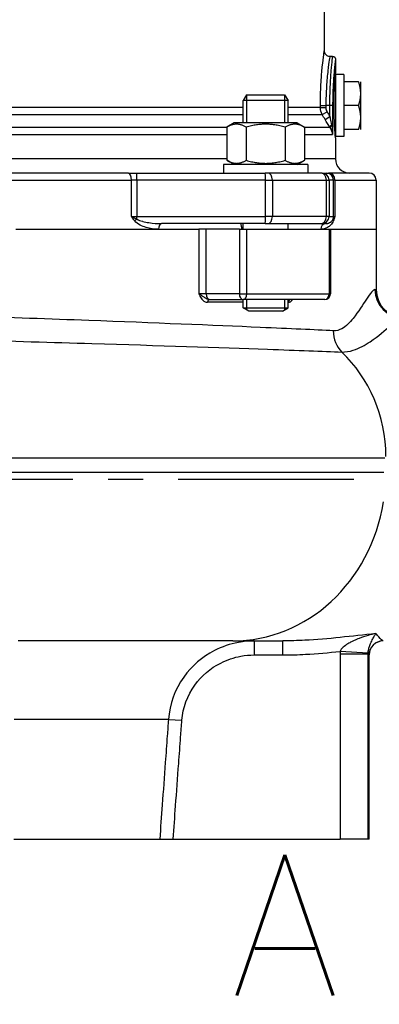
# Model space of a CAD drawing. Header units: millimetres. Extents: x 0 to 5940, y 0 to 4200.
# Tile 35 of 57: x 2322 to 2450, y 2115 to 2465. Entities that reach past the tile are written whole.
import ezdxf

# ---------------------------------------------------------------- set-up
doc = ezdxf.new("R2010")
doc.units = ezdxf.units.MM
doc.header["$LTSCALE"] = 50
doc.linetypes.add('MITTE', pattern=[2, 1.25, -0.25, 0.25, -0.25])
doc.layers.get('DEFPOINTS').update_dxf_attribs({"linetype": 'CONTINUOUS'})
for name, color, linetype in [('02-LINIE-035', 2, 'CONTINUOUS'), ('05-ACHSE', 1, 'MITTE'), ('06-MASSE1', 1, 'CONTINUOUS'), ('12-TEXT-050', 3, 'CONTINUOUS')]:
    doc.layers.add(name, color=color, linetype=linetype)
doc.styles.add('ACA_NORM', font='ROMANS.SHX')
doc.dimstyles.new('1-10', dxfattribs={"dimscale": 10, "dimtxt": 2.5, "dimasz": 3.5, "dimexe": 1, "dimexo": 0, "dimgap": 1, "dimtad": 1, "dimdec": 0, "dimzin": 0, "dimtxsty": 'ACA_NORM', "dimcen": 0, "dimadec": 0, "dimazin": 0, "dimtfac": 2.4, "dimtdec": 0, "dimtmove": 0, "dimatfit": 3, "dimfxl": 1, "dimtolj": 1, "dimtzin": 0, "dimarcsym": 0})

# ---------------------------------------------------------------- blocks, each defined once
blk = doc.blocks.new('*D6')
at = {"layer": '06-MASSE1', "color": 0, "lineweight": -2}
for p, q in [((2076.83, 2430.59), (2076.83, 3126.84)), ((2667.84, 2426.76), (2667.84, 3126.84)), ((2632.84, 3116.84), (2111.83, 3116.84))]:
    blk.add_line(p, q, dxfattribs=at)
at = {"layer": '06-MASSE1', "color": 0}
for points in [[(2111.83, 3122.67), (2111.83, 3111.01), (2076.83, 3116.84)], [(2632.84, 3122.67), (2632.84, 3111.01), (2667.84, 3116.84)]]:
    blk.add_solid(points, dxfattribs=at)
at = {"layer": 'DEFPOINTS', "color": 0}
for p in [(2076.83, 3116.84), (2076.83, 2430.59), (2667.84, 2426.76)]:
    blk.add_point(p, dxfattribs=at)
at = {"layer": '06-MASSE1', "color": 0, "insert": (2372.34, 3139.34), "char_height": 25, "attachment_point": 5, "style": 'ACA_NORM'}
blk.add_mtext('\\A1;590', dxfattribs=at)
blk = doc.blocks.new('*D16')
at = {"layer": '06-MASSE1', "color": 0, "lineweight": -2}
for p, q in [((2076.83, 2430.59), (2076.83, 1911.18)), ((3850.34, 2235.26), (3850.34, 1911.18)), ((3815.34, 1921.18), (2111.83, 1921.18))]:
    blk.add_line(p, q, dxfattribs=at)
at = {"layer": '06-MASSE1', "color": 0}
for points in [[(2111.83, 1927.01), (2111.83, 1915.34), (2076.83, 1921.18)], [(3815.34, 1927.01), (3815.34, 1915.34), (3850.34, 1921.18)]]:
    blk.add_solid(points, dxfattribs=at)
at = {"layer": 'DEFPOINTS', "color": 0}
for p in [(2076.83, 2430.59), (3850.34, 2235.26), (2076.83, 1921.18)]:
    blk.add_point(p, dxfattribs=at)
at = {"layer": '06-MASSE1', "color": 0, "insert": (2963.59, 1943.68), "char_height": 25, "attachment_point": 5, "style": 'ACA_NORM'}
blk.add_mtext('\\A1;1775', dxfattribs=at)

msp = doc.modelspace()

# ---------------------------------------------------------------- linework, layer by layer
at = {"layer": '02-LINIE-035'}
for p, q in [((2430.83, 2507.27), (2430.83, 2454.26)), ((2433.83, 2452.26), (2432.83, 2452.26)), ((2434.83, 2451.26), (2434.83, 2446.26)), ((2434.83, 2445.76), (2434.83, 2423.76)), ((2437.83, 2445.76), (2434.83, 2445.76)), ((2437.83, 2445.76), (2437.83, 2423.76)), ((2431.75, 2443.09), (2431.75, 2443.09)), ((2443.07, 2443.26), (2437.83, 2443.26)), ((2443.83, 2439.01), (2443.83, 2443.26)), ((2403.2, 2438.56), (2401.97, 2436.56)), ((2403.2, 2438.56), (2416.74, 2438.56)), ((2416.74, 2438.56), (2417.97, 2436.56)), ((2443.83, 2430.51), (2443.83, 2439.01)), ((2417.97, 2436.56), (2401.97, 2436.56)), ((2401.97, 2428.56), (2401.97, 2436.56)), ((2403.18, 2438.53), (2403.18, 2428.56)), ((2416.76, 2428.56), (2416.76, 2438.53)), ((2417.97, 2428.56), (2417.97, 2436.56)), ((2401.97, 2434.03), (2193.2, 2434.03)), ((2429.45, 2434.03), (2417.97, 2434.03)), ((2429.45, 2434.03), (2429.45, 2434.76)), ((2429.45, 2434.76), (2431.43, 2434.76)), ((2429.45, 2434.03), (2431.43, 2434.03)), ((2430.12, 2431.53), (2431.83, 2432.53)), ((2432.84, 2434.76), (2431.43, 2434.76)), ((2431.43, 2434.76), (2431.43, 2434.03)), ((2432.84, 2430.81), (2432.84, 2434.76)), ((2433.83, 2434.76), (2432.84, 2434.76)), ((2433.83, 2434.76), (2433.83, 2424.42)), ((2443.07, 2434.76), (2437.83, 2434.76)), ((2192.69, 2431.53), (2401.97, 2431.53)), ((2398.72, 2428.56), (2396.11, 2427.06)), ((2421.22, 2428.56), (2398.72, 2428.56)), ((2417.97, 2431.53), (2430.12, 2431.53)), ((2421.22, 2428.56), (2423.83, 2427.06)), ((2431.12, 2429.81), (2432.84, 2430.81)), ((2431.83, 2428.61), (2431.83, 2428.61)), ((2443.83, 2426.26), (2443.83, 2430.51)), ((2396.11, 2426.92), (2195.7, 2426.92)), ((2396.11, 2427.06), (2396.11, 2415.27)), ((2403.04, 2427.06), (2403.04, 2415.27)), ((2416.9, 2427.06), (2416.9, 2415.27)), ((2423.83, 2427.06), (2423.83, 2415.27)), ((2432.89, 2426.92), (2423.83, 2426.92)), ((2443.07, 2426.26), (2437.83, 2426.26)), ((2195.7, 2424.42), (2396.11, 2424.42)), ((2423.83, 2424.42), (2433.83, 2424.42)), ((2437.83, 2423.76), (2434.83, 2423.76)), ((2434.83, 2423.26), (2434.83, 2415.76)), ((2396.11, 2415.76), (2195.7, 2415.76)), ((2398.72, 2413.76), (2396.11, 2415.27)), ((2421.22, 2413.76), (2423.83, 2415.27)), ((2434.83, 2415.76), (2423.83, 2415.76)), ((2361.1, 2410.76), (2232.57, 2410.76)), ((2361.1, 2410.76), (2364.05, 2410.76)), ((2364.05, 2410.76), (2409.81, 2410.76)), ((2424.97, 2413.76), (2394.97, 2413.76)), ((2394.97, 2413.76), (2394.97, 2410.76)), ((2410.73, 2410.76), (2409.81, 2410.76)), ((2429.69, 2410.76), (2410.73, 2410.76)), ((2424.97, 2413.76), (2424.97, 2410.76)), ((2430.05, 2410.76), (2429.69, 2410.76)), ((2430.05, 2410.76), (2431.65, 2410.76)), ((2431.65, 2410.76), (2432.37, 2410.76)), ((2446.83, 2410.76), (2432.37, 2410.76)), ((2231.5, 2408.26), (2362.17, 2408.26)), ((2362.17, 2395.26), (2362.17, 2408.26)), ((2364.14, 2408.26), (2362.17, 2408.26)), ((2364.14, 2408.26), (2364.14, 2395.26)), ((2409.9, 2408.26), (2364.14, 2408.26)), ((2409.9, 2395.26), (2409.9, 2408.26)), ((2409.9, 2408.26), (2412.36, 2408.26)), ((2412.36, 2408.26), (2412.36, 2395.26)), ((2412.36, 2408.26), (2431.59, 2408.26)), ((2431.59, 2395.26), (2431.59, 2408.26)), ((2431.59, 2408.26), (2432.55, 2408.26)), ((2432.55, 2408.26), (2432.55, 2395.26)), ((2434.15, 2408.26), (2432.55, 2408.26)), ((2434.15, 2395.26), (2434.15, 2408.26)), ((2434.63, 2408.26), (2434.15, 2408.26)), ((2434.63, 2408.26), (2434.63, 2395.26)), ((2434.63, 2408.26), (2449.33, 2408.26)), ((2449.33, 2408.26), (2449.33, 2390.76)), ((2362.17, 2395.26), (2364.14, 2395.26)), ((2364.14, 2395.26), (2409.9, 2395.26)), ((2412.36, 2395.26), (2409.9, 2395.26)), ((2431.59, 2395.26), (2412.36, 2395.26)), ((2432.55, 2395.26), (2431.59, 2395.26)), ((2432.55, 2395.26), (2434.15, 2395.26)), ((2434.15, 2395.26), (2434.63, 2395.26)), ((2321.02, 2390.76), (2386.2, 2390.76)), ((2321.02, 2390.76), (2371.86, 2390.76)), ((2371.86, 2390.76), (2386.2, 2390.76)), ((2409.81, 2392.76), (2372.84, 2392.76)), ((2386.2, 2390.76), (2386.2, 2367.76)), ((2388.79, 2390.76), (2386.2, 2390.76)), ((2388.79, 2367.76), (2388.79, 2390.76)), ((2400.61, 2390.76), (2388.79, 2390.76)), ((2400.61, 2390.76), (2403.26, 2390.76)), ((2400.61, 2390.76), (2400.61, 2367.76)), ((2401.97, 2390.76), (2401.97, 2392.76)), ((2403.26, 2367.76), (2403.26, 2390.76)), ((2403.26, 2390.76), (2432.59, 2390.76)), ((2409.81, 2392.76), (2410.73, 2392.76)), ((2410.73, 2392.76), (2429.69, 2392.76)), ((2417.97, 2390.76), (2417.97, 2392.76)), ((2429.69, 2392.76), (2430.05, 2392.76)), ((2431.34, 2392.76), (2430.05, 2392.76)), ((2432.59, 2390.76), (2433.02, 2390.76)), ((2432.59, 2390.76), (2432.59, 2367.76)), ((2433.02, 2390.76), (2449.33, 2390.76)), ((2433.02, 2390.76), (2433.02, 2367.76)), ((2433.02, 2390.76), (2449.33, 2390.76)), ((2449.33, 2390.76), (2449.33, 2369.26)), ((2448.87, 2369.26), (2449.33, 2369.26)), ((2388.79, 2367.76), (2386.2, 2367.76)), ((2400.61, 2367.76), (2388.79, 2367.76)), ((2389.89, 2365.76), (2390.2, 2365.76)), ((2390.2, 2365.76), (2402.02, 2365.76)), ((2400.61, 2367.76), (2403.26, 2367.76)), ((2401.97, 2362.79), (2401.97, 2365.76)), ((2431.02, 2365.76), (2402.02, 2365.76)), ((2403.18, 2365.76), (2403.18, 2362.05)), ((2403.26, 2367.76), (2432.59, 2367.76)), ((2416.76, 2362.05), (2416.76, 2365.76)), ((2417.97, 2362.79), (2417.97, 2365.76)), ((2432.59, 2367.76), (2433.02, 2367.76)), ((2401.97, 2364.76), (2389.28, 2364.76)), ((2401.97, 2362.79), (2417.97, 2362.79)), ((2403.97, 2361.56), (2401.97, 2362.79)), ((2415.97, 2361.56), (2403.97, 2361.56)), ((2415.97, 2361.56), (2417.97, 2362.79)), ((2418.12, 2364.76), (2417.97, 2364.76)), ((2452.44, 2309.26), (2108.34, 2309.26)), ((2108.34, 2304.26), (2452.11, 2304.26)), ((2398.24, 2244.26), (2321.83, 2244.26)), ((2398.24, 2244.26), (2416.09, 2244.26)), ((2405.91, 2244.26), (2405.91, 2239.26)), ((2416.09, 2239.26), (2416.09, 2244.26)), ((2405.91, 2239.26), (2416.09, 2239.26)), ((2446.45, 2239.59), (2436.48, 2239.59)), ((2436.48, 2239.59), (2436.48, 2173.76)), ((2446.45, 2239.91), (2436.5, 2240.53)), ((2446.45, 2173.76), (2446.45, 2239.59)), ((2446.83, 2239.26), (2446.78, 2239.26)), ((2446.83, 2173.76), (2446.83, 2239.26)), ((2375.35, 2216.35), (2320.4, 2216.35)), ((2375.35, 2216.35), (2380.13, 2216.01)), ((2320.35, 2173.76), (2372.25, 2173.76)), ((2372.25, 2173.76), (2377.04, 2173.76)), ((2377.04, 2173.76), (2436.48, 2173.76)), ((2446.45, 2173.76), (2436.48, 2173.76)), ((2446.83, 2173.76), (2446.45, 2173.76))]:
    msp.add_line(p, q, dxfattribs=at)
for centre, radius, start, end in [((2433.83, 2444.2), 1.01, 67.061, 67.0637), ((2433.83, 2444.2), 1.01, 7.6282, 29.4503), ((2433.83, 2425.32), 1.01, 330.5497, 352.3718), ((2439.83, 2415.76), 5, 180, 270), ((2446.83, 2408.26), 2.5, 0, 90), ((2459.33, 2369.26), 10, 180, 270), ((2431.02, 2367.76), 2, 270, 0), ((2451.83, 2239.26), 5, 90, 180)]:
    msp.add_arc(centre, radius, start, end, dxfattribs=at)
for centre, major_axis, ratio, start_param, end_param in [((2434.48, 2434.03), (3.05, 0.1), 0.985517, 3.107784, 3.629173), ((2434.6, 2427.92), (-1.68, -1.09), 0.36791, 5.229082, 6.156093), ((2361.1, 2408.26), (0, 2.5), 0.428436, 4.712389, 6.283185), ((2364.05, 2408.26), (0, 2.5), 0.034899, 4.712389, 6.283185), ((2409.81, 2408.26), (0, 2.5), 0.034899, 4.712389, 6.283185), ((2410.73, 2408.26), (0, 2.5), 0.650865, 4.712389, 6.283185), ((2429.69, 2408.26), (0, 2.5), 0.759194, 4.712389, 6.283185), ((2430.05, 2408.26), (0, 2.5), 0.999391, 4.712389, 6.283185), ((2431.65, 2408.26), (0, 2.5), 0.999391, 4.712389, 6.283185), ((2432.37, 2408.26), (0, 2.5), 0.903572, 4.712389, 6.283185), ((2364.2, 2393.72), (-1.55, -1.26), 0.292558, 4.519624, 5.057272), ((2364.05, 2395.26), (0, 2.5), 0.034899, 4.361619, 4.712389), ((2409.81, 2395.26), (0, -2.5), 0.034899, 0, 1.570796), ((2410.73, 2395.26), (0, -2.5), 0.650865, 0, 1.570796), ((2429.69, 2395.26), (0, -2.5), 0.759194, 0, 1.570796), ((2430.05, 2395.26), (0, -2.5), 0.999391, 0, 1.570796), ((2435.87, 2393.72), (-1.86, 0.73), 0.603842, 0.041128, 0.578776), ((2431.65, 2395.26), (0, 2.5), 0.999391, 4.361619, 4.712389), ((2372.84, 2390.76), (0, 2), 0.491963, 0, 1.570796), ((2431.34, 2390.76), (0, 2), 0.870616, 0, 1.570796), ((2458.84, 2369.26), (0, -10), 0.996975, 4.712389, 6.283185), ((2390.2, 2367.76), (0, -2), 0.707107, 4.712389, 6.283185), ((2389.89, 2364.76), (0, 1), 0.606221, 0, 1.570796), ((2402.02, 2367.76), (0, -2), 0.707107, 4.712389, 6.283185), ((2402.02, 2367.76), (0, -2), 0.616958, 0, 1.570796), ((2418.91, 2364.76), (0, 1), 0.795296, 0, 1.570796), ((2431.02, 2367.76), (0, -2), 0.786996, 0, 1.570796), ((2443.05, 2354.62), (0.45, 9.99), 0.899654, 1.611178, 2.468654), ((2407.34, 2309.26), (0, -50), 0.909469, 1.5843, 2.42805), ((2398.24, 2304.26), (0, -60), 0.909469, 0, 1.394136), ((2451.78, 2239.26), (0, 5), 0.999644, 0, 1.570796)]:
    msp.add_ellipse(centre, major_axis=major_axis, ratio=ratio, start_param=start_param, end_param=end_param, dxfattribs=at)
for points, knots in [([(2429.45, 2434.76), (2429.45, 2437.35), (2429.52, 2439.87), (2429.65, 2442.24), (2429.72, 2443.41), (2429.8, 2444.55), (2429.88, 2445.61), (2429.93, 2446.22), (2429.98, 2446.81), (2430.03, 2447.38), (2430.07, 2447.77), (2430.1, 2448.14), (2430.14, 2448.51), (2430.14, 2448.52), (2430.14, 2448.54), (2430.14, 2448.56), (2430.32, 2450.36), (2430.5, 2451.78), (2430.63, 2452.76), (2430.63, 2452.77), (2430.63, 2452.77), (2430.63, 2452.78), (2430.7, 2453.27), (2430.75, 2453.64), (2430.78, 2453.89), (2430.81, 2454.13), (2430.83, 2454.26), (2430.83, 2454.26)], [0, 0, 0, 0, 0.1262103, 0.1262103, 0.1262103, 0.1888165, 0.1888165, 0.1888165, 0.2250688, 0.2250688, 0.2250688, 0.25, 0.25, 0.25, 0.2511694, 0.2511694, 0.2511694, 0.375, 0.375, 0.375, 0.3758247, 0.3758247, 0.3758247, 0.4379368, 0.4379368, 0.4379368, 0.4997629, 0.4997629, 0.4997629, 0.4997629]), ([(2430.83, 2454.26), (2430.83, 2454.05), (2430.87, 2453.83), (2431.01, 2453.42), (2431.11, 2453.22), (2431.37, 2452.88), (2431.54, 2452.72), (2431.9, 2452.48), (2432.1, 2452.39), (2432.48, 2452.29), (2432.66, 2452.26), (2432.83, 2452.26)], [0, 0, 0, 0, 0.0647539, 0.0647539, 0.1297738, 0.1297738, 0.1947842, 0.1947842, 0.2597949, 0.2597949, 0.3128471, 0.3128471, 0.3128471, 0.3128471]), ([(2432.83, 2452.26), (2432.83, 2452.26), (2432.81, 2452.15), (2432.78, 2451.93), (2432.74, 2451.7), (2432.69, 2451.37), (2432.63, 2450.93), (2432.5, 2450.06), (2432.32, 2448.77), (2432.13, 2447.14), (2432.04, 2446.33), (2431.95, 2445.45), (2431.86, 2444.5), (2431.78, 2443.55), (2431.7, 2442.53), (2431.63, 2441.47), (2431.5, 2439.35), (2431.43, 2437.08), (2431.43, 2434.76)], [0.500239, 0.500239, 0.500239, 0.500239, 0.5624851, 0.5624851, 0.5624851, 0.6249773, 0.6249773, 0.6249773, 0.75, 0.75, 0.75, 0.8124297, 0.8124297, 0.8124297, 0.8747915, 0.8747915, 0.8747915, 1, 1, 1, 1]), ([(2432.84, 2434.76), (2432.84, 2437.08), (2432.89, 2439.35), (2432.98, 2441.46), (2433.03, 2442.52), (2433.08, 2443.53), (2433.14, 2444.48), (2433.2, 2445.43), (2433.27, 2446.33), (2433.33, 2447.14), (2433.46, 2448.75), (2433.6, 2450.05), (2433.69, 2450.93), (2433.78, 2451.8), (2433.83, 2452.26), (2433.83, 2452.26), (2433.83, 2452.26), (2433.83, 2452.26), (2433.83, 2452.26)], [0, 0, 0, 0, 0.125, 0.125, 0.125, 0.1875052, 0.1875052, 0.1875052, 0.2499997, 0.2499997, 0.2499997, 0.3749938, 0.3749938, 0.3749938, 0.4999996, 0.4999996, 0.4999996, 0.5002256, 0.5002256, 0.5002256, 0.5002256]), ([(2433.83, 2452.26), (2433.94, 2452.26), (2434.05, 2452.24), (2434.25, 2452.17), (2434.35, 2452.12), (2434.53, 2451.99), (2434.6, 2451.91), (2434.72, 2451.73), (2434.77, 2451.63), (2434.82, 2451.44), (2434.83, 2451.35), (2434.83, 2451.26)], [0, 0, 0, 0, 0.0323437, 0.0323437, 0.0648549, 0.0648549, 0.0973601, 0.0973601, 0.1298655, 0.1298655, 0.1564237, 0.1564237, 0.1564237, 0.1564237]), ([(2434.83, 2451.26), (2434.83, 2451.26), (2434.83, 2451.26), (2434.83, 2451.26), (2434.83, 2451.26), (2434.78, 2450.83), (2434.69, 2450), (2434.63, 2449.5), (2434.56, 2448.85), (2434.48, 2448.07), (2434.43, 2447.58), (2434.38, 2447.04), (2434.33, 2446.45), (2434.33, 2446.44), (2434.33, 2446.44), (2434.33, 2446.43), (2434.27, 2445.67), (2434.2, 2444.82), (2434.14, 2443.92), (2434.08, 2443.03), (2434.02, 2442.09), (2433.98, 2441.1), (2433.98, 2441.1), (2433.98, 2441.09), (2433.98, 2441.08), (2433.88, 2439.09), (2433.83, 2436.94), (2433.83, 2434.76)], [0.4997756, 0.4997756, 0.4997756, 0.4997756, 0.5, 0.5, 0.5, 0.6252677, 0.6252677, 0.6252677, 0.7016846, 0.7016846, 0.7016846, 0.75, 0.75, 0.75, 0.750572, 0.750572, 0.750572, 0.8130319, 0.8130319, 0.8130319, 0.875, 0.875, 0.875, 0.8754063, 0.8754063, 0.8754063, 1, 1, 1, 1]), ([(2434.35, 2434.76), (2434.35, 2436.21), (2434.38, 2437.75), (2434.47, 2440.58), (2434.53, 2441.87), (2434.65, 2443.91), (2434.72, 2444.8), (2434.81, 2445.97), (2434.83, 2446.26), (2434.83, 2446.26)], [-3.467243, -3.467243, -3.467243, -3.467243, -3.033837, -3.033837, -2.600432, -2.600432, -2.167027, -2.167027, -1.733622, -1.733622, -1.733622, -1.733622]), ([(2434.83, 2423.26), (2434.83, 2423.26), (2434.81, 2423.55), (2434.72, 2424.72), (2434.65, 2425.61), (2434.53, 2427.65), (2434.47, 2428.94), (2434.38, 2431.78), (2434.35, 2433.32), (2434.35, 2434.76)], [1.733622, 1.733622, 1.733622, 1.733622, 2.167027, 2.167027, 2.600432, 2.600432, 3.033837, 3.033837, 3.467243, 3.467243, 3.467243, 3.467243]), ([(2432.84, 2430.81), (2432.88, 2430.56), (2432.93, 2430.31), (2432.98, 2430.06), (2433.13, 2429.34), (2433.27, 2428.63), (2433.42, 2427.92)], [0, 0, 0, 0, 0.25852, 0.25852, 0.25852, 1, 1, 1, 1]), ([(2433.42, 2427.92), (2433.58, 2427.21), (2433.68, 2426.48), (2433.75, 2425.76), (2433.79, 2425.32), (2433.82, 2424.88), (2433.83, 2424.44), (2433.83, 2424.43), (2433.83, 2424.43), (2433.83, 2424.42)], [0, 0, 0, 0, 0.619491, 0.619491, 0.619491, 0.995284, 0.995284, 0.995284, 1, 1, 1, 1]), ([(2363.33, 2393.72), (2362.93, 2394.21), (2362.55, 2394.73), (2362.18, 2395.25), (2362.17, 2395.25), (2362.17, 2395.26), (2362.17, 2395.26)], [0, 0, 0, 0, 0.99332, 0.99332, 0.99332, 1, 1, 1, 1]), ([(2362.17, 2395.26), (2362.17, 2395.26), (2362.18, 2395.26), (2362.18, 2395.26), (2362.8, 2394.97), (2363.46, 2394.69), (2364.13, 2394.4)], [0, 0, 0, 0, 0.00645, 0.00645, 0.00645, 1, 1, 1, 1]), ([(2371.86, 2390.76), (2370.35, 2390.76), (2368.86, 2390.96), (2367.4, 2391.39), (2366.67, 2391.6), (2365.93, 2391.88), (2365.23, 2392.25), (2364.53, 2392.61), (2363.85, 2393.06), (2363.33, 2393.72)], [0, 0, 0, 0, 0.5, 0.5, 0.5, 0.75, 0.75, 0.75, 1, 1, 1, 1]), ([(2364.13, 2394.4), (2364.72, 2394), (2365.41, 2393.78), (2366.08, 2393.59), (2366.13, 2393.57), (2366.17, 2393.56), (2366.22, 2393.55), (2366.9, 2393.36), (2367.6, 2393.22), (2368.29, 2393.11), (2368.33, 2393.1), (2368.37, 2393.1), (2368.41, 2393.09), (2369.88, 2392.87), (2371.36, 2392.76), (2372.84, 2392.76)], [0, 0, 0, 0, 0.234382, 0.234382, 0.234382, 0.25, 0.25, 0.25, 0.486601, 0.486601, 0.486601, 0.5, 0.5, 0.5, 1, 1, 1, 1]), ([(2434.07, 2393.72), (2433.82, 2393.06), (2433.49, 2392.62), (2433.14, 2392.26), (2432.79, 2391.89), (2432.42, 2391.62), (2432.04, 2391.4), (2431.27, 2390.97), (2430.45, 2390.76), (2429.6, 2390.76)], [0, 0, 0, 0, 0.25, 0.25, 0.25, 0.5, 0.5, 0.5, 1, 1, 1, 1]), ([(2431.34, 2392.76), (2431.83, 2392.76), (2432.3, 2392.87), (2432.74, 2393.09), (2432.76, 2393.1), (2432.77, 2393.11), (2432.78, 2393.11), (2432.99, 2393.22), (2433.2, 2393.36), (2433.4, 2393.55), (2433.41, 2393.56), (2433.43, 2393.58), (2433.44, 2393.59), (2433.64, 2393.78), (2433.83, 2394), (2434, 2394.4)], [0, 0, 0, 0, 0.5, 0.5, 0.5, 0.515316, 0.515316, 0.515316, 0.75, 0.75, 0.75, 0.766696, 0.766696, 0.766696, 1, 1, 1, 1]), ([(2434, 2394.4), (2434.12, 2394.69), (2434.33, 2394.97), (2434.62, 2395.26), (2434.62, 2395.26), (2434.63, 2395.26), (2434.63, 2395.26)], [0, 0, 0, 0, 0.99355, 0.99355, 0.99355, 1, 1, 1, 1]), ([(2434.63, 2395.26), (2434.63, 2395.26), (2434.63, 2395.25), (2434.62, 2395.25), (2434.45, 2394.73), (2434.27, 2394.21), (2434.07, 2393.72)], [0, 0, 0, 0, 0.00668, 0.00668, 0.00668, 1, 1, 1, 1]), ([(2401.51, 2390.76), (2401.51, 2390.83), (2401.51, 2390.91), (2401.5, 2391.13), (2401.48, 2391.27), (2401.44, 2391.59), (2401.4, 2391.76), (2401.32, 2392.13), (2401.27, 2392.33), (2401.21, 2392.65), (2401.21, 2392.75), (2401.25, 2392.76), (2401.25, 2392.76), (2401.25, 2392.76)], [0.7354672, 0.7354672, 0.7354672, 0.7354672, 0.7615757, 0.7615757, 0.8141673, 0.8141673, 0.8899261, 0.8899261, 1.0068289, 1.0068289, 1.136523, 1.136523, 1.142617, 1.142617, 1.142617, 1.142617]), ([(2448.87, 2369.26), (2448.33, 2369.26), (2447.29, 2367.95), (2444.59, 2363.95), (2443.02, 2361.4), (2439.93, 2357.56), (2438.61, 2356.17), (2436.15, 2354.84), (2435.13, 2354.57), (2434.06, 2354.62)], [-6.26999, -6.26999, -6.26999, -6.26999, -4.044144, -4.044144, -2.037747, -2.037747, -0.783749, -0.783749, 0, 0, 0, 0]), ([(2386.2, 2367.76), (2386.45, 2367.24), (2386.69, 2366.7), (2387.29, 2365.81), (2387.62, 2365.44), (2388.25, 2365.01), (2388.51, 2364.89), (2388.94, 2364.78), (2389.11, 2364.76), (2389.28, 2364.76)], [-0.5131175, -0.5131175, -0.5131175, -0.5131175, -0.3309608, -0.3309608, -0.1667632, -0.1667632, -0.0641397, -0.0641397, 0, 0, 0, 0]), ([(2389.89, 2365.76), (2389.76, 2365.76), (2389.63, 2365.78), (2389.29, 2365.85), (2389.08, 2365.93), (2388.51, 2366.21), (2388.15, 2366.46), (2387.27, 2367.06), (2386.69, 2367.41), (2386.2, 2367.76)], [0, 0, 0, 0, 0.0641397, 0.0641397, 0.1667632, 0.1667632, 0.3309608, 0.3309608, 0.5131175, 0.5131175, 0.5131175, 0.5131175]), ([(2418.12, 2364.76), (2418.24, 2364.76), (2418.37, 2364.78), (2418.7, 2364.89), (2418.9, 2365.01), (2419.25, 2365.34), (2419.41, 2365.54), (2419.55, 2365.76)], [-0.5123442, -0.5123442, -0.5123442, -0.5123442, -0.4482045, -0.4482045, -0.345581, -0.345581, -0.2463072, -0.2463072, -0.2463072, -0.2463072]), ([(2434.06, 2354.62), (2427.41, 2354.94), (2418.56, 2355.35), (2391.28, 2356.54), (2370.05, 2357.41), (2319.55, 2359.3), (2289.14, 2360.33), (2234.87, 2362), (2210.92, 2362.66), (2191.73, 2363.15)], [0, 0, 0, 0, 4.873879, 4.873879, 12.672086, 12.672086, 21.951495, 21.951495, 30.370579, 30.370579, 30.370579, 30.370579]), ([(2437.1, 2347.06), (2438.43, 2347.02), (2439.82, 2347.24), (2443.33, 2348.35), (2445.39, 2349.51), (2450.16, 2352.71), (2452.56, 2354.84), (2456.54, 2358.17), (2458, 2359.26), (2458.84, 2359.26)], [0, 0, 0, 0, 0.783749, 0.783749, 2.037747, 2.037747, 4.044144, 4.044144, 6.26999, 6.26999, 6.26999, 6.26999]), ([(2138.33, 2355.08), (2138.41, 2355.11), (2152.12, 2354.89), (2176.07, 2354.41), (2197.56, 2353.98), (2227.09, 2353.34), (2259.27, 2352.55), (2288.68, 2351.82), (2319.99, 2350.96), (2348.13, 2350.1), (2371.78, 2349.38), (2393.48, 2348.66), (2410.61, 2348.05), (2421.32, 2347.67), (2430.33, 2347.33), (2437.1, 2347.06)], [-43.419472, -43.419472, -43.419472, -43.419472, -32.103227, -32.103227, -32.103227, -21.951495, -21.951495, -21.951495, -12.672086, -12.672086, -12.672086, -4.873879, -4.873879, -4.873879, 0, 0, 0, 0]), ([(2449.23, 2246.89), (2444.96, 2246.42), (2440.72, 2245.92), (2432.28, 2245.05), (2428.07, 2244.69), (2421.29, 2244.34), (2418.68, 2244.26), (2416.09, 2244.26)], [3.080516, 3.080516, 3.080516, 3.080516, 4.362929, 4.362929, 5.655649, 5.655649, 6.463598, 6.463598, 6.463598, 6.463598]), ([(2449.23, 2246.89), (2448.3, 2246.69), (2447.36, 2246.45), (2445.36, 2245.87), (2444.31, 2245.53), (2442.66, 2244.9), (2442.04, 2244.64), (2441.14, 2244.23), (2440.85, 2244.09), (2440.12, 2243.72), (2439.69, 2243.49), (2438.63, 2242.85), (2438.05, 2242.43), (2437.07, 2241.52), (2436.69, 2241.02), (2436.5, 2240.53)], [-2.385926, -2.385926, -2.385926, -2.385926, -1.968389, -1.968389, -1.491204, -1.491204, -1.192963, -1.192963, -1.043843, -1.043843, -0.80525, -0.80525, -0.423502, -0.423502, 0, 0, 0, 0]), ([(2446.45, 2239.91), (2446.48, 2240.39), (2446.55, 2240.88), (2446.77, 2241.78), (2446.9, 2242.2), (2447.14, 2242.86), (2447.23, 2243.1), (2447.4, 2243.49), (2447.47, 2243.64), (2447.67, 2244.08), (2447.8, 2244.37), (2448.17, 2245.09), (2448.4, 2245.51), (2448.83, 2246.26), (2449.03, 2246.59), (2449.23, 2246.89)], [0, 0, 0, 0, 0.423502, 0.423502, 0.80525, 0.80525, 1.043843, 1.043843, 1.192963, 1.192963, 1.491204, 1.491204, 1.968389, 1.968389, 2.385926, 2.385926, 2.385926, 2.385926]), ([(2451.78, 2244.26), (2451.54, 2244.26), (2451.03, 2244.76), (2449.96, 2246.01), (2449.62, 2246.42), (2449.23, 2246.89)], [0, 0, 0, 0, 1.513495, 1.513495, 2.114311, 2.114311, 2.114311, 2.114311]), ([(2405.91, 2244.26), (2404.03, 2244.26), (2402.13, 2244.09), (2397.28, 2243.19), (2394.4, 2242.21), (2387.4, 2238.61), (2383.62, 2235.38), (2377.66, 2227.02), (2375.74, 2221.73), (2375.35, 2216.35)], [0, 0, 0, 0, 0.474243, 0.474243, 1.233033, 1.233033, 2.447096, 2.447096, 3.793947, 3.793947, 3.793947, 3.793947]), ([(2380.13, 2216.01), (2380.45, 2220.48), (2382.09, 2224.89), (2387.13, 2231.86), (2390.33, 2234.56), (2396.23, 2237.55), (2398.65, 2238.37), (2402.73, 2239.12), (2404.33, 2239.26), (2405.91, 2239.26)], [-3.793947, -3.793947, -3.793947, -3.793947, -2.447096, -2.447096, -1.233033, -1.233033, -0.474243, -0.474243, 0, 0, 0, 0]), ([(2416.09, 2239.26), (2418.79, 2239.26), (2421.48, 2239.34), (2428.29, 2239.71), (2432.4, 2240.09), (2436.5, 2240.53)], [-6.463598, -6.463598, -6.463598, -6.463598, -5.655649, -5.655649, -4.418384, -4.418384, -4.418384, -4.418384]), ([(2436.5, 2240.53), (2436.5, 2240.49), (2436.5, 2240.45), (2436.49, 2240.35), (2436.49, 2240.29), (2436.48, 2240.13), (2436.48, 2240.03), (2436.48, 2239.81), (2436.48, 2239.7), (2436.48, 2239.59)], [0, 0, 0, 0, 0.01177695, 0.01177695, 0.03062006, 0.03062006, 0.06076904, 0.06076904, 0.09421556, 0.09421556, 0.09421556, 0.09421556]), ([(2446.45, 2239.59), (2446.45, 2239.63), (2446.45, 2239.67), (2446.45, 2239.74), (2446.45, 2239.77), (2446.45, 2239.83), (2446.45, 2239.85), (2446.45, 2239.88), (2446.45, 2239.9), (2446.45, 2239.91)], [-0.09421556, -0.09421556, -0.09421556, -0.09421556, -0.06076904, -0.06076904, -0.03062006, -0.03062006, -0.01177695, -0.01177695, 0, 0, 0, 0]), ([(2375.35, 2216.35), (2375.21, 2214.39), (2375.06, 2212.42), (2374.69, 2207.3), (2374.46, 2204.15), (2373.87, 2195.96), (2373.5, 2190.92), (2372.84, 2181.84), (2372.55, 2177.8), (2372.25, 2173.76)], [-4.737973, -4.737973, -4.737973, -4.737973, -4.145726, -4.145726, -3.198131, -3.198131, -1.68198, -1.68198, -0.46733, -0.46733, -0.46733, -0.46733]), ([(2377.04, 2173.76), (2377.33, 2177.68), (2377.61, 2181.61), (2378.27, 2190.57), (2378.64, 2195.61), (2379.24, 2203.8), (2379.47, 2206.95), (2379.84, 2212.07), (2379.98, 2214.04), (2380.13, 2216.01)], [0.502302, 0.502302, 0.502302, 0.502302, 1.68198, 1.68198, 3.198131, 3.198131, 4.145726, 4.145726, 4.737973, 4.737973, 4.737973, 4.737973])]:
    msp.add_open_spline(points, degree=3, knots=knots, dxfattribs=at)
for points in [[(2430.83, 2454.26), (2430.83, 2454.26), (2430.83, 2454.26), (2430.83, 2454.26)], [(2432.83, 2452.26), (2432.83, 2452.26), (2432.83, 2452.26), (2432.83, 2452.26)], [(2433.83, 2452.26), (2433.83, 2452.26), (2433.83, 2452.26), (2433.83, 2452.26)], [(2434.83, 2451.26), (2434.83, 2451.26), (2434.83, 2451.26), (2434.83, 2451.26)], [(2430.12, 2431.53), (2429.68, 2432.29), (2429.45, 2433.15), (2429.45, 2434.03)], [(2431.83, 2432.53), (2432.17, 2431.96), (2432.5, 2431.38), (2432.84, 2430.81)], [(2431.12, 2429.81), (2430.79, 2430.38), (2430.45, 2430.96), (2430.12, 2431.53)], [(2432.89, 2426.92), (2432.3, 2427.83), (2431.7, 2428.81), (2431.12, 2429.81)], [(2433.83, 2424.42), (2433.74, 2425.26), (2433.44, 2426.1), (2432.89, 2426.92)], [(2446.45, 2239.59), (2446.61, 2239.38), (2446.72, 2239.26), (2446.78, 2239.26)]]:
    msp.add_open_spline(points, degree=3, dxfattribs=at)
for points, weights in [([(2443.83, 2439.01), (2443.83, 2440.98), (2443.07, 2443.26)], [1.71319739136, 1.71319739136, 1.59019535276]), ([(2443.07, 2434.76), (2443.83, 2437.04), (2443.83, 2439.01)], [1.59019535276, 1.71319739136, 1.71319739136]), ([(2443.83, 2430.51), (2443.83, 2432.48), (2443.07, 2434.76)], [1.71319739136, 1.71319739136, 1.59019535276]), ([(2403.04, 2427.06), (2399.58, 2429.06), (2396.11, 2427.06)], [1, 1.15470053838, 1]), ([(2416.9, 2427.06), (2409.97, 2429.06), (2403.04, 2427.06)], [1, 1.15470053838, 1]), ([(2423.83, 2427.06), (2420.36, 2429.06), (2416.9, 2427.06)], [1, 1.15470053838, 1]), ([(2443.07, 2426.26), (2443.83, 2428.54), (2443.83, 2430.51)], [1.59019535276, 1.71319739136, 1.71319739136]), ([(2396.11, 2415.27), (2399.58, 2413.27), (2403.04, 2415.27)], [1, 1.15470053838, 1]), ([(2403.04, 2415.27), (2409.97, 2413.27), (2416.9, 2415.27)], [1, 1.15470053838, 1]), ([(2416.9, 2415.27), (2420.36, 2413.27), (2423.83, 2415.27)], [1, 1.15470053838, 1])]:
    msp.add_rational_spline(points, weights, degree=2, dxfattribs=at)
at = {"layer": '05-ACHSE'}
msp.add_line((2078.85, 2301.76), (3870.65, 2301.76), dxfattribs=at)

# ---------------------------------------------------------------- texts
at = {"layer": '12-TEXT-050', "style": 'ACA_NORM'}
msp.add_text('A', height=50, dxfattribs=at).set_placement((2397.55, 2118.14))

# ---------------------------------------------------------------- dimensions: what is measured, and where the dimension line sits
at = {"layer": '06-MASSE1'}
for base, p1, picture, middle in [((2076.83, 3116.84), (2667.84, 2426.76), '*D6', (2372.34, 3139.34)), ((2076.83, 1921.18), (3850.34, 2235.26), '*D16', (2963.59, 1943.68))]:
    dim = msp.add_linear_dim(base=base, p1=p1, p2=(2076.83, 2430.59), dimstyle='1-10', override={"dimrnd": 5}, dxfattribs=at)
    dim.commit()
    dim.dimension.update_dxf_attribs({"geometry": picture, "text_midpoint": middle})

doc.saveas('drawing.dxf')
